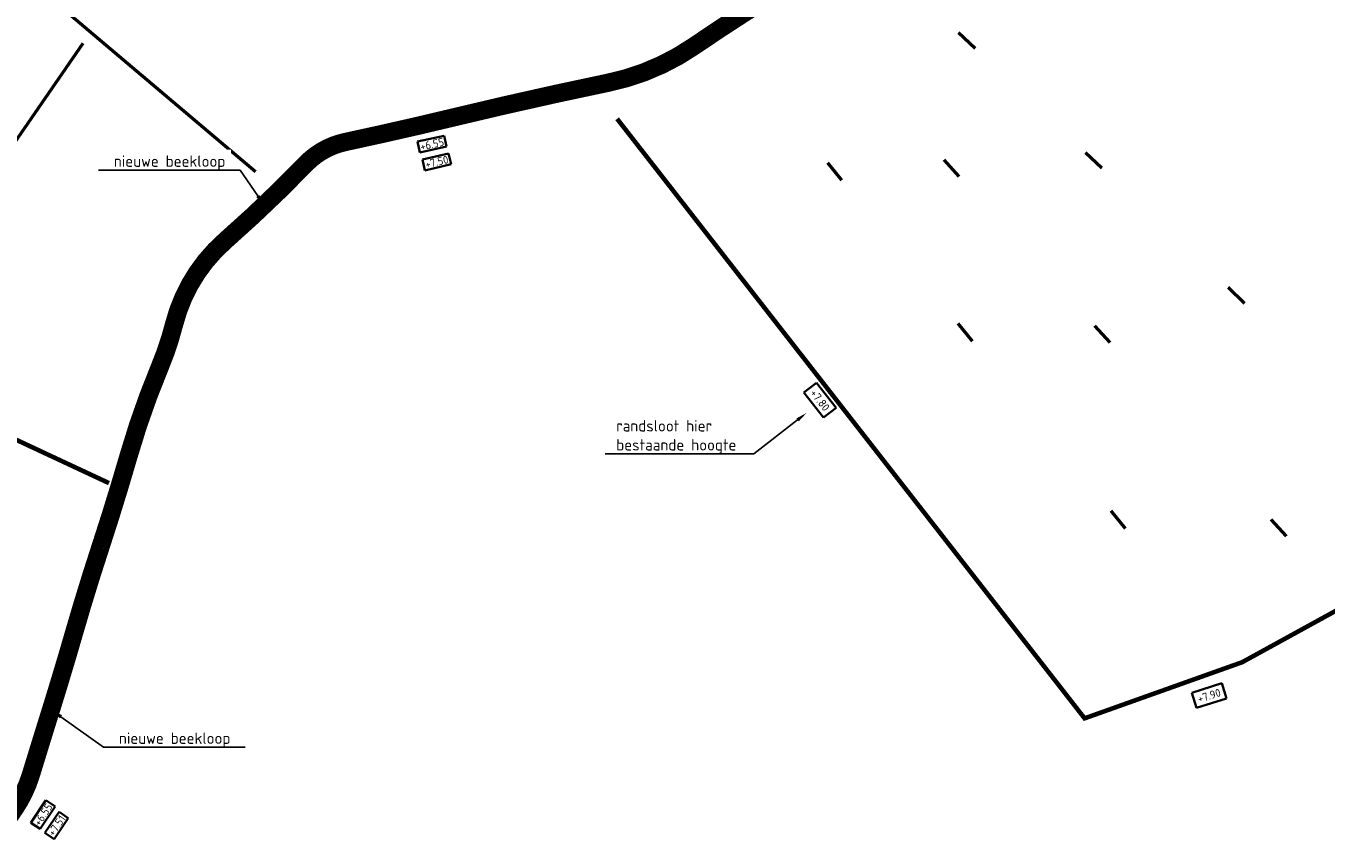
# Model space of a CAD drawing. Header units: metres. Extents: x 200638 to 204845, y 462379 to 463879.
# Tile 10 of 14: x 202095 to 202664, y 462477 to 462834. Entities that reach past the tile are written whole.
import ezdxf
from ezdxf import colors
from ezdxf.entities.mleader import LeaderData, LeaderLine
from ezdxf.math import Vec2, Vec3

# ---------------------------------------------------------------- set-up
doc = ezdxf.new("R2010")
doc.units = ezdxf.units.M
for name, color, linetype, lineweight, true_color in [('N-WE-WA-REALISATIE RANDSLOOT', 7, 'Continuous', 25, 0x002e5c), ('N-WE-WA-VERONDIEPEN HOOFDWATERLOOP', 7, 'Continuous', 25, 0x0c4be9), ('V-WE-GW-WATERGANG_SLOOT-G', 7, 'CONTINUOUS-V', 50, 0xf50000)]:
    doc.layers.add(name, color=color, linetype=linetype, lineweight=lineweight, true_color=true_color)
for name, color, linetype, lineweight in [('N-WE-WH-T35-AFWATERINGSPEIL', 156, 'Continuous', 35), ('N-WE-WH-T35-BODEMHOOGTE', 3, 'Continuous', 35), ('N-WE-WH-T35-WATERPEIL_WINTER', 150, 'Continuous', 35), ('X-XX-AL-T25', 7, 'Continuous', 25)]:
    doc.layers.add(name, color=color, linetype=linetype, lineweight=lineweight)
doc.styles.add('NLCS-ISO-M1000-T35', font='NLCS-ISO.ttf', dxfattribs={"height": 3.5})
doc.styles.add('NLCS-ISO-M2000-T25', font='NLCS-ISO.ttf', dxfattribs={"height": 5})
doc.linetypes.add('CONTINUOUS-V', pattern='A,3.5,[24,NLCS.SHX,S=0.5,R=0,X=0,Y=0],3.5', length=7)

msp = doc.modelspace()

# ---------------------------------------------------------------- linework, layer by layer
at = {"layer": 'N-WE-WA-REALISATIE RANDSLOOT', "const_width": 2, "flags": 128}
msp.add_lwpolyline([(201955.31, 462758.39), (202052.35, 462670.81), (202131.12, 462634.01)], dxfattribs=at)
at = {"layer": 'N-WE-WA-VERONDIEPEN HOOFDWATERLOOP', "const_width": 8}
msp.add_lwpolyline([(202082.47, 462480.68), (202089.59, 462491, 0.076756), (202096.87, 462506.06, -0.001096), (202106.26, 462536.45, 0.005376), (202115.87, 462568.57, -0.009163), (202127.3, 462605.71, 0.008926), (202139.82, 462646.33, -0.028548), (202153.41, 462684.96, 0.036602), (202159.65, 462703.67, -0.151205), (202182.02, 462740.24, 0.020279), (202217.28, 462773.89, -0.149074), (202234.66, 462783.54, 0.006443), (202282.13, 462794.34, -0.007946), (202349.89, 462809.54, 0.099348), (202387.38, 462825.51, -0.011672), (202420.39, 462847.02, 0.015905), (202472.03, 462881.3, 1.446961)], format="xyb", dxfattribs=at)
at = {"layer": 'V-WE-GW-WATERGANG_SLOOT-G', "ltscale": 1.8, "flags": 128}
for points in [[(202195.32, 462770.46), (201890.74, 463028.41)], [(202510.56, 462824.56), (202503.3, 462831.43)], [(202119.71, 462826.75), (202065.49, 462748.22), (202035.78, 462703.98)], [(202566.1, 462772.01), (202558.9, 462778.82)], [(202445.83, 462774.44), (202452.08, 462766.76)], [(202496.8, 462775.7), (202503.44, 462768.39)], [(202628.65, 462712.81), (202621.39, 462719.69)], [(202509.49, 462696.24), (202503.17, 462703.99)], [(202562.88, 462703.02), (202569.6, 462695.63)], [(202570.01, 462621.89), (202576.32, 462614.14)], [(202640.1, 462618.1), (202646.82, 462610.72)]]:
    msp.add_lwpolyline(points, dxfattribs=at)

# ---------------------------------------------------------------- texts
at = {"layer": 'N-WE-WH-T35-AFWATERINGSPEIL', "char_height": 3.5, "width": 1.2e-322, "attachment_point": 1, "style": 'NLCS-ISO-M1000-T35', "bg_fill": 16, "box_fill_scale": 1.5, "bg_fill_color": 256, "bg_fill_transparency": 0}
for s, insert, rotation in [('+7.80', (202440.8, 462675.53), 307.9863), ('+7.90', (202607.64, 462540.99), 17.2066)]:
    msp.add_mtext(s, dxfattribs=dict(at, insert=insert, rotation=rotation))

# ---------------------------------------------------------------- next in the draw order: texts
at = {"layer": 'N-WE-WH-T35-BODEMHOOGTE', "char_height": 3.5, "width": 1.2e-322, "attachment_point": 1, "style": 'NLCS-ISO-M1000-T35', "bg_fill": 19, "box_fill_scale": 1.2, "bg_fill_color": 256, "bg_fill_transparency": 0}
for insert, rotation in [((202267.14, 462783.16), 12.5218), ((202097.85, 462485.3), 56.2831)]:
    msp.add_mtext('+6.55', dxfattribs=dict(at, insert=insert, rotation=rotation))

# ---------------------------------------------------------------- next in the draw order: leaders
at = {"layer": 'X-XX-AL-T25'}
ml = msp.add_multileader_mtext('Standard', dxfattribs=at)
ml.set_content('nieuwe beekloop', color=256, style='NLCS-ISO-M2000-T25')
ml.set_leader_properties(color=256, linetype='ByLayer', lineweight=-1)
ml.build(insert=Vec2(0, 0))
ml.multileader.update_dxf_attribs({"text_left_attachment_type": 5, "text_right_attachment_type": 5, "dogleg_length": 5, "arrow_head_size": 5})
ctx = ml.context
ctx.base_point, ctx.char_height, ctx.arrow_head_size, ctx.landing_gap_size, ctx.plane_origin = Vec3(202131.49, 462771.15), 5, 5, 1.8, Vec3(202192.28, 462694.34)
ctx.left_attachment, ctx.right_attachment = 5, 5
notes = []
notes.append((ctx, [(1, (1, 1, 0), (202188.59, 462771.15), (-1, 0), 5, [(0, [(202199.12, 462755.76)], 0, [])])]))
ctx.mtext.insert, ctx.mtext.flow_direction = Vec3(202133.29, 462777.65), 5
ctx.mtext.has_bg_fill, ctx.mtext.bg_color, ctx.mtext.bg_scale_factor, ctx.mtext.bg_transparency, ctx.mtext.use_window_bg_color = 1, -1027028792, 1.5, 0, 1
ml = msp.add_multileader_mtext('Standard', dxfattribs=at)
ml.set_content('randsloot hier\\Pbestaande hoogte', color=256, style='NLCS-ISO-M2000-T25')
ml.set_leader_properties(color=256, linetype='ByLayer', lineweight=-1)
ml.build(insert=Vec2(0, 0))
ml.multileader.update_dxf_attribs({"text_left_attachment_type": 5, "text_right_attachment_type": 5, "dogleg_length": 5, "arrow_head_size": 5})
ctx = ml.context
ctx.base_point, ctx.char_height, ctx.arrow_head_size, ctx.landing_gap_size, ctx.plane_origin = Vec3(202351.54, 462646.8), 5, 5, 1.8, Vec3(202429.9, 462603.37)
ctx.left_attachment, ctx.right_attachment = 5, 5
notes.append((ctx, [(1, (1, 1, 0), (202413.64, 462646.8), (-1, 0), 5, [(0, [(202436.74, 462664.79)], 0, [])])]))
ctx.mtext.insert, ctx.mtext.flow_direction = Vec3(202353.34, 462661.63), 5
ctx.mtext.has_bg_fill, ctx.mtext.bg_color, ctx.mtext.bg_scale_factor, ctx.mtext.bg_transparency, ctx.mtext.use_window_bg_color = 1, -1027028792, 1.5, 0, 1
ml = msp.add_multileader_mtext('Standard', dxfattribs=at)
ml.set_content('nieuwe beekloop', color=256, style='NLCS-ISO-M2000-T25')
ml.set_leader_properties(color=256, linetype='ByLayer', lineweight=-1)
ml.build(insert=Vec2(0, 0))
ml.multileader.update_dxf_attribs({"text_left_attachment_type": 5, "text_right_attachment_type": 5, "dogleg_length": 5, "arrow_head_size": 5})
ctx = ml.context
ctx.base_point, ctx.char_height, ctx.arrow_head_size, ctx.landing_gap_size, ctx.plane_origin = Vec3(202133.7, 462518.19), 5, 5, 1.8, Vec3(202099.18, 462473.07)
ctx.left_attachment, ctx.right_attachment = 5, 5
notes.append((ctx, [(0, (1, 1, 0), (202128.7, 462518.19), (1, 0), 5, [(0, [(202106.02, 462534.49)], 0, [])])]))
ctx.mtext.insert, ctx.mtext.flow_direction = Vec3(202135.5, 462524.69), 5
ctx.mtext.has_bg_fill, ctx.mtext.bg_color, ctx.mtext.bg_scale_factor, ctx.mtext.bg_transparency, ctx.mtext.use_window_bg_color = 1, -1027028792, 1.5, 0, 1
for ctx, leaders in notes:
    for number, flags, end, landing, length, lines in leaders:
        leader = LeaderData()
        leader.index, (leader.has_last_leader_line, leader.has_dogleg_vector, leader.attachment_direction) = number, flags
        leader.last_leader_point, leader.dogleg_vector, leader.dogleg_length = Vec3(end), Vec3(landing), length
        for number, points, colour, breaks in lines:
            line = LeaderLine()
            line.index, line.vertices, line.color, line.breaks = number, Vec3.list(points), colors.encode_raw_color(colour), breaks
            leader.lines.append(line)
        ctx.leaders.append(leader)

# ---------------------------------------------------------------- next in the draw order: linework, layer by layer
at = {"layer": 'N-WE-WA-REALISATIE RANDSLOOT', "flags": 128}
msp.add_lwpolyline([(202353.74, 462793.7, 2, 2, 0), (202558.54, 462530.89, 2, 2, 0), (202627.58, 462555.5, 2, 2, 0), (202671.25, 462579.49, 2, 2, 0), (202725.28, 462619.15, 2, 2, 0), (202736.52, 462631.48, 2, 2, 0), (202784.13, 462690.49, 2, 2, 0), (202863.66, 462863.76, 2, 2, 0), (202886.28, 462863.75, 2, 2, 0), (202994.03, 462880.26, 2, 2, 0), (202968.88, 463003.92, 2, 2, 0), (202960.84, 463002.29, 2, 2, 0), (202929.46, 463156.29, 2, 2, 0.418144), (202924.69, 463159.4, 2, 2, 0), (202898.26, 463153.64, 2, 2, -0.142026), (202847.5, 463157.04, 2, 2, -0.395885), (202846.25, 463159.48, 2, 2, 0.074819), (202847.23, 463166.73, 2, 2, -0.153337), (202853.66, 463188.4, 0, 0, 0)], format="xyseb", dxfattribs=at)

# ---------------------------------------------------------------- next in the draw order: texts
at = {"layer": 'N-WE-WH-T35-WATERPEIL_WINTER', "char_height": 3.5, "width": 1.2e-322, "attachment_point": 1, "style": 'NLCS-ISO-M1000-T35', "bg_fill": 19, "box_fill_scale": 1.2, "bg_fill_color": 256, "bg_fill_transparency": 0}
for s, insert, rotation in [('+7.50', (202269.28, 462775.36), 13.1808), ('+7.51', (202104, 462480.86), 55.9663)]:
    msp.add_mtext(s, dxfattribs=dict(at, insert=insert, rotation=rotation))

doc.saveas('drawing.dxf')
